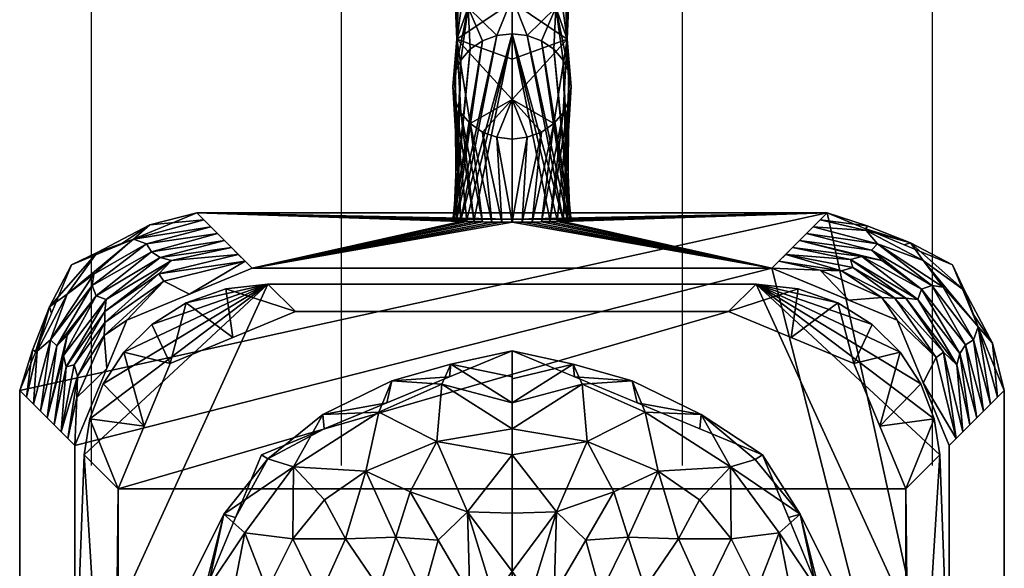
# Model space of a CAD drawing. Header units: millimetres. Extents: x -97 to 34, y -140 to 97.
# Tile 4 of 5: x -25 to 25, y 7 to 35. Entities that reach past the tile are written whole.
import ezdxf

# ---------------------------------------------------------------- set-up
doc = ezdxf.new("R2010")
doc.units = ezdxf.units.MM
doc.layers.add('P-SANR-FIXT', color=6, linetype='Continuous', lineweight=30)

# ---------------------------------------------------------------- blocks, each defined once
blk = doc.blocks.new('FamilyGeomCombination_360695-_3D_')
at = {"layer": 'P-SANR-FIXT'}
mesh = blk.add_polyface(dxfattribs=at)
corners = [(0, 34.094, 46.571), (-0.776, 34.003, 46.617), (-1.5, 33.736, 46.753), (-2.121, 33.312, 46.97), (-2.598, 32.758, 47.252), (-2.898, 32.113, 47.58), (-3, 31.421, 47.933), (-2.898, 30.73, 48.285), (-2.598, 30.085, 48.614), (-2.121, 29.531, 48.896), (-1.5, 29.106, 49.112), (-0.776, 28.839, 49.249), (0, 28.748, 49.295), (0, 32.802, 53.68), (0, 38.549, 55.301), (-0.776, 38.549, 55.199), (-1.5, 38.549, 54.899), (-2.121, 38.549, 54.422), (-2.598, 38.549, 53.801), (-2.898, 38.549, 53.077), (-3, 38.549, 52.301), (-2.898, 38.549, 51.525), (-2.598, 38.549, 50.801), (-2.121, 38.549, 50.18), (-1.5, 38.549, 49.703), (-0.776, 38.549, 49.403), (0, 38.549, 49.301), (0, 35.937, 48.564), (0, 30.759, 51.47), (0, 35.698, 54.497), (-2.801, 33.809, 52.037), (-2.219, 35.424, 49.401)]
mesh.append_faces([[corners[k] for k in face] for face in [(10, 28, 9), (4, 31, 3), (9, 30, 8), (7, 30, 6), (8, 30, 7), (5, 31, 4), (2, 31, 1), (16, 29, 15), (17, 29, 16), (25, 31, 24), (24, 31, 23)]], dxfattribs={"vtx0": -1, "vtx1": -1})
mesh.append_faces([[corners[k] for k in face] for face in [(28, 30, 9), (31, 27, 1), (5, 30, 31), (17, 30, 29), (25, 27, 31), (31, 30, 21)]], dxfattribs={"vtx0": -1, "vtx1": -1, "vtx2": -1})
mesh.append_faces([[corners[k] for k in face] for face in [(28, 10, 11), (30, 20, 21), (30, 13, 29), (31, 22, 23), (30, 19, 20)]], dxfattribs={"vtx0": -1, "vtx2": -1})
mesh.append_faces([[corners[k] for k in face] for face in [(26, 27, 25)]], dxfattribs={"vtx1": -1})
mesh.append_faces([[corners[k] for k in face] for face in [(5, 6, 30), (2, 3, 31), (28, 13, 30), (18, 19, 30), (17, 18, 30), (21, 22, 31)]], dxfattribs={"vtx1": -1, "vtx2": -1})
mesh.append_faces([[corners[k] for k in face] for face in [(11, 12, 28), (27, 0, 1), (29, 14, 15)]], dxfattribs={"vtx2": -1})
mesh = blk.add_polyface(dxfattribs=at)
corners = [(0, 28.748, 49.295), (0.776, 28.839, 49.249), (1.5, 29.106, 49.112), (2.121, 29.531, 48.896), (2.598, 30.085, 48.614), (2.898, 30.73, 48.285), (3, 31.421, 47.933), (2.898, 32.113, 47.58), (2.598, 32.758, 47.252), (2.121, 33.312, 46.97), (1.5, 33.736, 46.753), (0.776, 34.003, 46.617), (0, 34.094, 46.571), (0, 35.937, 48.564), (0, 38.549, 49.301), (0.776, 38.549, 49.403), (1.5, 38.549, 49.703), (2.121, 38.549, 50.18), (2.598, 38.549, 50.801), (2.898, 38.549, 51.525), (3, 38.549, 52.301), (2.898, 38.549, 53.077), (2.598, 38.549, 53.801), (2.121, 38.549, 54.422), (1.5, 38.549, 54.899), (0.776, 38.549, 55.199), (0, 38.549, 55.301), (0, 32.802, 53.68), (0, 35.698, 54.497), (0, 30.759, 51.47), (2.801, 33.809, 52.037), (2.219, 35.424, 49.401)]
mesh.append_faces([[corners[k] for k in face] for face in [(22, 30, 21), (11, 31, 10), (5, 30, 4), (2, 29, 1), (17, 31, 16), (20, 30, 19), (18, 31, 17), (21, 30, 20)]], dxfattribs={"vtx0": -1, "vtx1": -1})
mesh.append_faces([[corners[k] for k in face] for face in [(31, 11, 13), (30, 29, 3), (19, 30, 31), (30, 23, 28), (31, 30, 7), (13, 15, 31)]], dxfattribs={"vtx0": -1, "vtx1": -1, "vtx2": -1})
mesh.append_faces([[corners[k] for k in face] for face in [(30, 6, 7), (31, 9, 10), (28, 23, 24), (30, 27, 29)]], dxfattribs={"vtx0": -1, "vtx2": -1})
mesh.append_faces([[corners[k] for k in face] for face in [(7, 8, 31), (8, 9, 31), (2, 3, 29), (3, 4, 30), (5, 6, 30), (15, 16, 31), (18, 19, 31), (22, 23, 30), (24, 25, 28), (28, 27, 30)]], dxfattribs={"vtx1": -1, "vtx2": -1})
mesh.append_faces([[corners[k] for k in face] for face in [(25, 26, 28), (29, 0, 1), (11, 12, 13), (13, 14, 15)]], dxfattribs={"vtx2": -1})
mesh = blk.add_polyface(dxfattribs=at)
corners = [(0, 28.748, 49.295), (-0.776, 28.839, 49.249), (-1.5, 29.106, 49.112), (-2.121, 29.531, 48.896), (-2.598, 30.085, 48.614), (-2.898, 30.73, 48.285), (-3, 31.421, 47.933), (-2.898, 32.113, 47.58), (-2.598, 32.758, 47.252), (-2.121, 33.312, 46.97), (-1.5, 33.736, 46.753), (-0.776, 34.003, 46.617), (0, 34.094, 46.571), (0, 24.681, 28.097), (-0.521, 24.68, 28.195), (-1.026, 24.677, 28.487), (-1.5, 24.672, 28.963), (-1.928, 24.664, 29.609), (-2.298, 24.655, 30.406), (-2.598, 24.645, 31.329), (-2.819, 24.633, 32.35), (-2.954, 24.621, 33.439), (-3, 24.608, 34.561), (-2.954, 24.595, 35.684), (-2.819, 24.583, 36.772), (-2.598, 24.572, 37.793), (-2.298, 24.561, 38.716), (-1.928, 24.552, 39.513), (-1.5, 24.545, 40.16), (-1.026, 24.539, 40.636), (-0.521, 24.536, 40.927), (0, 24.535, 41.026)]
mesh.append_faces([[corners[k] for k in face] for face in [(2, 30, 1), (3, 29, 2), (29, 3, 28), (27, 5, 26), (7, 25, 6), (9, 23, 8), (23, 9, 22), (8, 24, 7), (21, 10, 20), (20, 11, 19)]], dxfattribs={"vtx0": -1, "vtx1": -1})
mesh.append_faces([[corners[k] for k in face] for face in [(1, 30, 31), (28, 3, 4), (26, 5, 6), (8, 23, 24), (10, 21, 22), (20, 10, 11), (19, 11, 12), (17, 12, 13)]], dxfattribs={"vtx0": -1, "vtx2": -1})
mesh.append_faces([[corners[k] for k in face] for face in [(0, 1, 31)]], dxfattribs={"vtx1": -1})
mesh.append_faces([[corners[k] for k in face] for face in [(4, 5, 27), (29, 30, 2), (27, 28, 4), (25, 26, 6), (24, 25, 7), (9, 10, 22), (18, 19, 12), (17, 18, 12), (15, 16, 13), (16, 17, 13)]], dxfattribs={"vtx1": -1, "vtx2": -1})
mesh.append_faces([[corners[k] for k in face] for face in [(13, 14, 15)]], dxfattribs={"vtx2": -1})
mesh = blk.add_polyface(dxfattribs=at)
corners = [(0, 34.094, 46.571), (0.776, 34.003, 46.617), (1.5, 33.736, 46.753), (2.121, 33.312, 46.97), (2.598, 32.758, 47.252), (2.898, 32.113, 47.58), (3, 31.421, 47.933), (2.898, 30.73, 48.285), (2.598, 30.085, 48.614), (2.121, 29.531, 48.896), (1.5, 29.106, 49.112), (0.776, 28.839, 49.249), (0, 28.748, 49.295), (0, 24.535, 41.026), (0.521, 24.536, 40.927), (1.026, 24.539, 40.636), (1.5, 24.545, 40.16), (1.928, 24.552, 39.513), (2.298, 24.561, 38.716), (2.598, 24.572, 37.793), (2.819, 24.583, 36.772), (2.954, 24.595, 35.684), (3, 24.608, 34.561), (2.954, 24.621, 33.439), (2.819, 24.633, 32.35), (2.598, 24.645, 31.329), (2.298, 24.655, 30.406), (1.928, 24.664, 29.609), (1.5, 24.672, 28.963), (1.026, 24.677, 28.487), (0.521, 24.68, 28.195), (0, 24.681, 28.097)]
mesh.append_faces([[corners[k] for k in face] for face in [(1, 25, 0), (28, 31, 27), (8, 17, 7), (11, 14, 10), (20, 5, 19), (22, 3, 21), (21, 4, 20)]], dxfattribs={"vtx0": -1, "vtx1": -1})
mesh.append_faces([[corners[k] for k in face] for face in [(24, 1, 2), (2, 22, 23), (21, 3, 4), (19, 5, 6), (0, 26, 27), (0, 25, 26), (1, 24, 25), (16, 8, 9), (10, 14, 15), (6, 18, 19), (18, 6, 7)]], dxfattribs={"vtx0": -1, "vtx2": -1})
mesh.append_faces([[corners[k] for k in face] for face in [(30, 31, 29)]], dxfattribs={"vtx1": -1})
mesh.append_faces([[corners[k] for k in face] for face in [(4, 5, 20), (2, 3, 22), (23, 24, 2), (28, 29, 31), (31, 0, 27), (9, 10, 15), (13, 14, 11), (15, 16, 9), (17, 18, 7), (16, 17, 8)]], dxfattribs={"vtx1": -1, "vtx2": -1})
mesh.append_faces([[corners[k] for k in face] for face in [(11, 12, 13)]], dxfattribs={"vtx2": -1})
mesh = blk.add_polyface(dxfattribs=at)
corners = [(16, 25), (22.364, 22.364), (25, 16), (25, -16), (22.364, -22.364), (16, -25), (-16, -25), (-22.364, -22.364), (-25, -16), (-25, 16), (-22.364, 22.364), (-16, 25)]
mesh.append_faces([[corners[k] for k in face] for face in [(8, 9, 0, 3)]], dxfattribs={"vtx1": -1, "vtx2": -1, "vtx3": -1})
mesh.append_faces([[corners[k] for k in face] for face in [(6, 7, 8, 3)]], dxfattribs={"vtx2": -1, "vtx3": -1})
mesh.append_faces([[corners[k] for k in face] for face in [(0, 1, 2, 3), (9, 10, 11, 0), (3, 4, 5, 6)]], dxfattribs={"vtx3": -1})
mesh = blk.add_polyface(dxfattribs=at)
corners = [(-22.2, 13.2, 247), (-19.564, 19.564, 247), (-13.2, 22.2, 247), (-16, 25), (-22.364, 22.364), (-25, 16), (-14.6, 23.6, 123.5), (-23.6, 14.6, 123.5), (-22.9, 13.9, 185.25), (-15.3, 24.3, 61.75), (-13.9, 22.9, 185.25), (-24.3, 15.3, 61.75), (-20.614, 20.614, 154.375), (-21.314, 21.314, 92.625), (-22.55, 13.55, 216.125), (-20.673, 19.445, 200.687), (-20.582, 17.107, 247), (-20.705, 18.782, 224.727), (-13.55, 22.55, 216.125), (-17.672, 21.539, 216.763), (-17.937, 21.917, 186.805), (-14.25, 23.25, 154.375), (-22.07, 16.725, 209.81), (-22.235, 17.301, 185.112), (-23.25, 14.25, 154.375), (-17.869, 22.74, 138.937), (-21.125, 20.798, 123.5), (-18.31, 23.03, 109.402), (-14.95, 23.95, 92.625), (-23.95, 14.95, 92.625), (-18.569, 23.44, 77.188), (-22.593, 20.878, 50.33), (-19.221, 23.675, 45.324), (-15.65, 24.65, 30.875), (-23.44, 18.569, 77.188), (-19.907, 23.382), (-21.063, 22.985, 23.54), (-24.65, 15.65, 30.875), (-23.382, 19.907), (-23.12, 18.25, 105.384), (-22.096, 15.644, 230.748), (-20.681, 20.005, 177.49), (-22.783, 17.762, 138.937), (-18.387, 24.404, 18.765), (-17.288, 22.583, 163.342), (-24.116, 17.992, 46.313), (-23.486, 20.237, 25.698), (-24.191, 17.954), (-22.64, 17.186, 162.052), (-16.382, 20.882, 247), (-21.229, 21.897, 69.904), (-22.59, 18.781, 122.31), (-24.352, 18.034, 29.244)]
mesh.append_faces([[corners[k] for k in face] for face in [(11, 45, 37), (37, 52, 5), (6, 25, 21), (9, 30, 28), (38, 46, 4), (4, 36, 35), (7, 39, 29), (0, 40, 14), (3, 43, 33), (5, 52, 47), (8, 48, 24)]], dxfattribs={"vtx0": -1, "vtx1": -1})
mesh.append_faces([[corners[k] for k in face] for face in [(39, 13, 34), (22, 23, 8), (27, 26, 25), (13, 27, 30), (30, 50, 13), (48, 12, 42), (25, 26, 12), (30, 27, 28), (19, 20, 15), (19, 49, 18), (17, 19, 15), (22, 40, 17), (22, 17, 15), (1, 19, 17), (18, 20, 19), (21, 25, 44), (20, 44, 41), (22, 15, 23), (40, 22, 14), (15, 41, 23), (27, 25, 6), (51, 42, 26), (8, 23, 48), (12, 41, 44), (29, 39, 34), (26, 27, 13), (32, 31, 50), (7, 42, 51), (32, 30, 9), (43, 35, 36), (50, 34, 13), (45, 34, 31), (33, 43, 32), (31, 32, 36), (4, 46, 36), (45, 52, 37), (26, 13, 39), (17, 40, 16), (20, 41, 15), (48, 41, 12), (48, 42, 24), (12, 26, 42), (32, 43, 36), (12, 44, 25), (10, 44, 20), (34, 45, 11), (46, 45, 31), (36, 46, 31), (48, 23, 41), (32, 50, 30), (34, 50, 31), (26, 39, 51), (7, 51, 39), (45, 46, 52), (47, 52, 46)]], dxfattribs={"vtx0": -1, "vtx1": -1, "vtx2": -1})
mesh.append_faces([[corners[k] for k in face] for face in [(17, 16, 1), (44, 10, 21), (22, 8, 14), (20, 18, 10), (42, 7, 24), (27, 6, 28), (34, 11, 29), (32, 9, 33), (46, 38, 47), (19, 1, 49)]], dxfattribs={"vtx0": -1, "vtx2": -1})
mesh.append_faces([[corners[k] for k in face] for face in [(2, 18, 49)]], dxfattribs={"vtx1": -1})
mesh.append_faces([[corners[k] for k in face] for face in [(0, 16, 40), (3, 35, 43)]], dxfattribs={"vtx1": -1, "vtx2": -1})
mesh = blk.add_polyface(dxfattribs=at)
corners = [(-13.2, 22.2, 247), (13.2, 22.2, 247), (16, 25), (-16, 25), (0, 24.681, 28.097), (0.521, 24.68, 28.195), (1.026, 24.677, 28.487), (1.5, 24.672, 28.963), (1.928, 24.664, 29.609), (2.298, 24.655, 30.406), (2.598, 24.645, 31.329), (2.819, 24.633, 32.35), (2.954, 24.621, 33.439), (3, 24.608, 34.561), (2.954, 24.595, 35.684), (2.819, 24.583, 36.772), (2.598, 24.572, 37.793), (2.298, 24.561, 38.716), (1.928, 24.552, 39.513), (1.5, 24.545, 40.16), (1.026, 24.539, 40.636), (0.521, 24.536, 40.927), (0, 24.535, 41.026), (-0.521, 24.536, 40.927), (-1.026, 24.539, 40.636), (-1.5, 24.545, 40.16), (-1.928, 24.552, 39.513), (-2.298, 24.561, 38.716), (-2.598, 24.572, 37.793), (-2.819, 24.583, 36.772), (-2.954, 24.595, 35.684), (-3, 24.608, 34.561), (-2.954, 24.621, 33.439), (-2.819, 24.633, 32.35), (-2.598, 24.645, 31.329), (-2.298, 24.655, 30.406), (-1.928, 24.664, 29.609), (-1.5, 24.672, 28.963), (-1.026, 24.677, 28.487), (-0.521, 24.68, 28.195)]
mesh.append_faces([[corners[k] for k in face] for face in [(10, 2, 9), (16, 2, 15), (15, 2, 14), (1, 22, 0), (39, 3, 38), (35, 3, 34), (26, 0, 25), (31, 3, 30), (29, 3, 28), (28, 0, 27), (23, 0, 22)]], dxfattribs={"vtx0": -1, "vtx1": -1})
mesh.append_faces([[corners[k] for k in face] for face in [(2, 10, 11), (2, 13, 14), (2, 4, 5), (1, 16, 17), (1, 17, 18), (3, 35, 36), (3, 31, 32), (4, 2, 3), (28, 3, 0)]], dxfattribs={"vtx0": -1, "vtx2": -1})
mesh.append_faces([[corners[k] for k in face] for face in [(12, 13, 2), (11, 12, 2), (5, 6, 2), (8, 9, 2), (7, 8, 2), (6, 7, 2), (1, 2, 16), (18, 19, 1), (21, 22, 1), (20, 21, 1), (19, 20, 1), (39, 4, 3), (37, 38, 3), (36, 37, 3), (33, 34, 3), (32, 33, 3), (26, 27, 0), (24, 25, 0), (23, 24, 0), (29, 30, 3)]], dxfattribs={"vtx1": -1, "vtx2": -1})
mesh = blk.add_polyface(dxfattribs=at)
corners = [(13.2, 22.2, 247), (19.564, 19.564, 247), (22.2, 13.2, 247), (25, 16), (22.364, 22.364), (16, 25), (23.6, 14.6, 123.5), (14.6, 23.6, 123.5), (13.9, 22.9, 185.25), (24.3, 15.3, 61.75), (22.9, 13.9, 185.25), (15.3, 24.3, 61.75), (20.614, 20.614, 154.375), (21.314, 21.314, 92.625), (13.55, 22.55, 216.125), (19.445, 20.673, 200.687), (17.107, 20.582, 247), (18.782, 20.705, 224.727), (22.55, 13.55, 216.125), (21.539, 17.672, 216.763), (21.917, 17.937, 186.805), (23.25, 14.25, 154.375), (16.725, 22.07, 209.81), (17.301, 22.235, 185.112), (14.25, 23.25, 154.375), (22.74, 17.869, 138.937), (20.798, 21.125, 123.5), (23.03, 18.31, 109.402), (23.95, 14.95, 92.625), (14.95, 23.95, 92.625), (23.44, 18.569, 77.188), (20.878, 22.593, 50.33), (23.675, 19.221, 45.324), (24.65, 15.65, 30.875), (18.569, 23.44, 77.188), (23.382, 19.907), (22.985, 21.063, 23.54), (15.65, 24.65, 30.875), (19.907, 23.382), (18.25, 23.12, 105.384), (15.644, 22.096, 230.748), (20.005, 20.681, 177.49), (17.762, 22.783, 138.937), (24.404, 18.387, 18.765), (22.583, 17.288, 163.342), (17.992, 24.116, 46.313), (20.237, 23.486, 25.698), (17.954, 24.191), (17.186, 22.64, 162.052), (20.882, 16.382, 247), (21.897, 21.229, 69.904), (18.781, 22.59, 122.31), (18.034, 24.352, 29.244)]
mesh.append_faces([[corners[k] for k in face] for face in [(11, 45, 37), (37, 52, 5), (9, 30, 28), (38, 46, 4), (4, 36, 35), (7, 39, 29), (0, 40, 14), (3, 43, 33), (5, 52, 47), (8, 48, 24)]], dxfattribs={"vtx0": -1, "vtx1": -1})
mesh.append_faces([[corners[k] for k in face] for face in [(39, 13, 34), (22, 23, 8), (12, 41, 44), (13, 27, 30), (30, 50, 13), (48, 12, 42), (25, 26, 12), (30, 27, 28), (19, 20, 15), (19, 49, 18), (17, 19, 15), (22, 40, 17), (22, 17, 15), (1, 19, 17), (18, 20, 19), (21, 25, 44), (20, 44, 41), (22, 15, 23), (40, 22, 14), (15, 41, 23), (6, 27, 25), (51, 42, 26), (8, 23, 48), (25, 27, 26), (29, 39, 34), (26, 27, 13), (32, 31, 50), (7, 42, 51), (32, 30, 9), (43, 35, 36), (50, 34, 13), (45, 34, 31), (33, 43, 32), (31, 32, 36), (4, 46, 36), (45, 52, 37), (26, 13, 39), (17, 40, 16), (20, 41, 15), (48, 41, 12), (48, 42, 24), (12, 26, 42), (32, 43, 36), (12, 44, 25), (10, 44, 20), (34, 45, 11), (46, 45, 31), (36, 46, 31), (48, 23, 41), (32, 50, 30), (34, 50, 31), (26, 39, 51), (7, 51, 39), (45, 46, 52), (47, 52, 46)]], dxfattribs={"vtx0": -1, "vtx1": -1, "vtx2": -1})
mesh.append_faces([[corners[k] for k in face] for face in [(17, 16, 1), (44, 10, 21), (22, 8, 14), (20, 18, 10), (25, 21, 6), (42, 7, 24), (27, 6, 28), (34, 11, 29), (32, 9, 33), (46, 38, 47), (19, 1, 49)]], dxfattribs={"vtx0": -1, "vtx2": -1})
mesh.append_faces([[corners[k] for k in face] for face in [(2, 18, 49)]], dxfattribs={"vtx1": -1})
mesh.append_faces([[corners[k] for k in face] for face in [(0, 16, 40), (3, 35, 43)]], dxfattribs={"vtx1": -1, "vtx2": -1})
mesh = blk.add_polyface(dxfattribs=at)
corners = [(13.2, 22.2, 247), (-13.2, 22.2, 247), (-19.564, 19.564, 247), (-22.2, 13.2, 247), (-22.2, -13.2, 247), (-19.564, -19.564, 247), (-13.2, -22.2, 247), (13.2, -22.2, 247), (19.564, -19.564, 247), (22.2, -13.2, 247), (22.2, 13.2, 247), (19.564, 19.564, 247)]
mesh.append_faces([[corners[k] for k in face] for face in [(0, 3, 4, 9)]], dxfattribs={"vtx0": -1, "vtx2": -1, "vtx3": -1})
mesh.append_faces([[corners[k] for k in face] for face in [(1, 2, 3, 0), (10, 11, 0, 9), (7, 8, 9, 6)]], dxfattribs={"vtx2": -1})
mesh.append_faces([[corners[k] for k in face] for face in [(4, 5, 6, 9)]], dxfattribs={"vtx2": -1, "vtx3": -1})
mesh = blk.add_polyface(dxfattribs=at)
corners = [(-22.2, 13.2, 247), (-25, 16), (-25, -16), (-22.2, -13.2, 247)]
mesh.append_faces([[corners[k] for k in face] for face in [(0, 1, 2, 3)]])
mesh = blk.add_polyface(dxfattribs=at)
corners = [(22.2, -13.2, 247), (25, -16), (25, 16), (22.2, 13.2, 247)]
mesh.append_faces([[corners[k] for k in face] for face in [(0, 1, 2, 3)]])
blk = doc.blocks.new('FamilyGeomCombination_363915-_3D_')
at = {"layer": 'P-SANR-FIXT'}
mesh = blk.add_polyface(dxfattribs=at)
corners = [(22.2, 0, 249), (-22.2, 0, 249), (-21.72, 12.72, 256.643), (-21.445, 14.561, 257.749), (-20.769, 16.324, 258.808), (-19.708, 17.941, 259.78), (-18.284, 19.339, 260.62), (-16.538, 20.435, 261.279), (-14.537, 21.144, 261.705), (-12.392, 21.392, 261.854), (12.392, 21.392, 261.854), (14.537, 21.144, 261.705), (16.538, 20.435, 261.279), (18.284, 19.339, 260.62), (19.708, 17.941, 259.78), (20.769, 16.324, 258.808), (21.445, 14.561, 257.749), (21.72, 12.72, 256.643)]
mesh.append_faces([[corners[k] for k in face] for face in [(12, 10, 11)]], dxfattribs={"vtx0": -1})
mesh.append_faces([[corners[k] for k in face] for face in [(14, 10, 13), (17, 10, 16), (0, 10, 17), (2, 9, 1)]], dxfattribs={"vtx0": -1, "vtx1": -1})
mesh.append_faces([[corners[k] for k in face] for face in [(10, 12, 13), (10, 14, 15), (10, 0, 1, 9), (9, 6, 7), (9, 3, 4), (9, 4, 5)]], dxfattribs={"vtx0": -1, "vtx2": -1})
mesh.append_faces([[corners[k] for k in face] for face in [(15, 16, 10), (5, 6, 9), (2, 3, 9)]], dxfattribs={"vtx1": -1, "vtx2": -1})
mesh.append_faces([[corners[k] for k in face] for face in [(7, 8, 9)]], dxfattribs={"vtx2": -1})
mesh = blk.add_polyface(dxfattribs=at)
corners = [(-20, 11, 284), (-17.364, 17.364, 284), (-11, 20, 284), (-12.392, 21.392, 261.854), (-14.537, 21.144, 261.705), (-16.538, 20.435, 261.279), (-18.284, 19.339, 260.62), (-19.708, 17.941, 259.78), (-20.769, 16.324, 258.808), (-21.445, 14.561, 257.749), (-21.72, 12.72, 256.643), (-14.182, 18.682, 284), (-18.682, 14.182, 284)]
mesh.append_faces([[corners[k] for k in face] for face in [(6, 1, 5), (12, 9, 0), (5, 11, 4), (1, 7, 12), (9, 12, 8), (7, 1, 6)]], dxfattribs={"vtx0": -1, "vtx1": -1})
mesh.append_faces([[corners[k] for k in face] for face in [(5, 1, 11), (4, 11, 2), (12, 7, 8)]], dxfattribs={"vtx0": -1, "vtx2": -1})
mesh.append_faces([[corners[k] for k in face] for face in [(2, 3, 4), (9, 10, 0)]], dxfattribs={"vtx2": -1})
mesh = blk.add_polyface(dxfattribs=at)
corners = [(11, 20, 284), (12.392, 21.392, 261.854), (-12.392, 21.392, 261.854), (-11, 20, 284)]
mesh.append_faces([[corners[k] for k in face] for face in [(0, 1, 2, 3)]])
mesh = blk.add_polyface(dxfattribs=at)
corners = [(11, 20, 284), (17.364, 17.364, 284), (20, 11, 284), (21.72, 12.72, 256.643), (21.445, 14.561, 257.749), (20.769, 16.324, 258.808), (19.708, 17.941, 259.78), (18.284, 19.339, 260.62), (16.538, 20.435, 261.279), (14.537, 21.144, 261.705), (12.392, 21.392, 261.854), (18.682, 14.182, 284), (14.182, 18.682, 284)]
mesh.append_faces([[corners[k] for k in face] for face in [(0, 9, 10)]], dxfattribs={"vtx0": -1})
mesh.append_faces([[corners[k] for k in face] for face in [(2, 4, 11), (6, 11, 5), (12, 9, 0), (9, 12, 8), (7, 1, 6)]], dxfattribs={"vtx0": -1, "vtx1": -1})
mesh.append_faces([[corners[k] for k in face] for face in [(6, 1, 11), (1, 7, 8)]], dxfattribs={"vtx0": -1, "vtx2": -1})
mesh.append_faces([[corners[k] for k in face] for face in [(3, 4, 2)]], dxfattribs={"vtx1": -1})
mesh.append_faces([[corners[k] for k in face] for face in [(4, 5, 11), (12, 1, 8)]], dxfattribs={"vtx1": -1, "vtx2": -1})
mesh = blk.add_polyface(dxfattribs=at)
corners = [(-11, 20, 284), (-17.364, 17.364, 284), (-20, 11, 284), (-20, -88.2, 284), (20, -88.2, 284), (20, 11, 284), (17.364, 17.364, 284), (11, 20, 284)]
mesh.append_faces([[corners[k] for k in face] for face in [(2, 7, 0, 1)]], dxfattribs={"vtx0": -1})
mesh.append_faces([[corners[k] for k in face] for face in [(5, 6, 7, 2)]], dxfattribs={"vtx2": -1, "vtx3": -1})
mesh.append_faces([[corners[k] for k in face] for face in [(2, 3, 4, 5)]], dxfattribs={"vtx3": -1})
mesh = blk.add_polyface(dxfattribs=at)
corners = [(-20, -88.2, 284), (-20, 11, 284), (-21.72, 12.72, 256.643), (-22.2, 0, 249), (-22.2, -13.2, 249), (-20.236, -11.236, 280.251), (-20.236, -88.2, 280.251)]
mesh.append_faces([[corners[k] for k in face] for face in [(5, 2, 3, 4)]], dxfattribs={"vtx0": -1})
mesh.append_faces([[corners[k] for k in face] for face in [(1, 2, 5)]], dxfattribs={"vtx1": -1, "vtx2": -1})
mesh.append_faces([[corners[k] for k in face] for face in [(5, 6, 0, 1)]], dxfattribs={"vtx3": -1})
mesh = blk.add_polyface(dxfattribs=at)
corners = [(22.2, -13.2, 249), (22.2, 0, 249), (21.72, 12.72, 256.643), (20, 11, 284), (20, -88.2, 284), (20.236, -88.2, 280.251), (20.236, -11.236, 280.251)]
mesh.append_faces([[corners[k] for k in face] for face in [(3, 6, 2)]], dxfattribs={"vtx0": -1, "vtx1": -1})
mesh.append_faces([[corners[k] for k in face] for face in [(1, 2, 6, 0)]], dxfattribs={"vtx1": -1})
mesh.append_faces([[corners[k] for k in face] for face in [(4, 5, 6, 3)]], dxfattribs={"vtx2": -1})

msp = doc.modelspace()

# ---------------------------------------------------------------- linework, layer by layer
at = {"color": 1, "lineweight": 30}
for p, q in [((-21.35, 12.192, -25), (-21.35, 73.152, -25)), ((-8.65, 12.192, -25), (-8.65, 73.152, -25)), ((8.65, 12.192, -25), (8.65, 73.152, -25)), ((21.35, 12.192, -25), (21.35, 73.152, -25))]:
    msp.add_line(p, q, dxfattribs=at)

# ---------------------------------------------------------------- block references
at = {"color": 9, "lineweight": 30}
msp.add_blockref('FamilyGeomCombination_360695-_3D_', (0, 0), dxfattribs=at)
at = {"layer": 'P-SANR-FIXT'}
msp.add_blockref('FamilyGeomCombination_363915-_3D_', (0, 0), dxfattribs=at)

# ---------------------------------------------------------------- meshes
mesh = msp.add_polyface(dxfattribs=at)
corners = [(0, -18, 247), (-12.728, -12.728, 247), (-18, 0, 247), (-12.728, 12.728, 247), (0, 18, 247), (0, 0, 247)]
mesh.append_faces([[corners[k] for k in face] for face in [(5, 2, 3, 4)]], dxfattribs={"vtx0": -1})
mesh.append_faces([[corners[k] for k in face] for face in [(5, 0, 1, 2)]], dxfattribs={"vtx3": -1})
mesh = msp.add_polyface(dxfattribs=at)
corners = [(0, 0, 265), (0, 12.728, 259.728), (0, 18, 247), (-12.728, 12.728, 247), (-18, 0, 247), (-12.728, -12.728, 247), (0, -18, 247), (0, -12.728, 259.728), (0, 0, 265), (0, 0, 265), (0, 0, 265), (0, 0, 265), (0, 0, 265), (0, 0, 265), (0, 0, 265), (0, 0, 265), (0, 0, 265), (0, 0, 265), (0, 0, 265), (0, 0, 265), (0, 0, 265), (-12.529, 3.088, 259.549), (-9.494, -8.411, 259.772), (-5.906, 8.556, 261.694), (-8.85, -2.181, 262.521), (0, -6.814, 262.178), (-6.602, 3.465, 263.383), (-4.16, -6.026, 263.443), (0, 6.814, 262.178), (-2.149, 5.667, 263.949), (-4.813, -2.526, 264.16), (-5.435, 0, 264.16), (-3.526, 3.124, 264.373), (-1.652, -4.355, 264.387), (-3.123, -9.841, 261.745), (-6.63, -15.086, 254.242), (-3.003, -2.66, 264.547), (-6.725, -5.491, 262.768), (-3.895, -0.96, 264.547), (-3.895, 0.96, 264.547), (-8.636, 1.79, 262.691), (-15.365, -4.113, 255.427), (-2.183, 3.162, 264.585), (0, -3.407, 263.589), (0, 3.407, 263.589), (-10.026, -5.132, 261.04), (-12.674, -2.956, 259.436), (-14.906, 0.141, 257.089), (-15.364, 6.364, 247), (-15.645, 5.661, 253.87), (-11.134, 8.472, 258.325), (-6.756, 14.901, 254.505), (-17.199, -0.506, 252.285), (-15.364, -6.364, 247), (-12.825, -7.099, 257.447), (-11.161, -11.738, 254.853), (-14.918, -8.593, 252.254), (-3.111, 1.633, 264.654), (-0.944, -5.502, 264.112), (-11.028, -0.141, 261.225), (-1.952, -2.828, 264.669), (-0.928, 5.505, 264.112), (-2.267, 9.834, 261.904), (-3.817, 13.406, 258.389), (0, 15.364, 253.364), (-7.427, 11.892, 258.288), (-11.094, 12.121, 254.349), (-2.27, -7.182, 263.348), (-6.364, 15.364, 247), (-6.751, 5.967, 262.583), (-9.736, 5.617, 261.059), (-7.428, -11.84, 258.343), (0, -15.364, 253.364), (-3.742, -13.631, 258.145), (-16.682, 3.182, 247), (-16.924, 5.134, 250.347), (-14.629, 9.718, 250.945), (-16.804, 2.756, 252.834), (-9.614, 14.782, 250.615), (-16.853, -4.769, 251.151), (-12.426, 5.862, 258.629), (-14.448, 4.258, 256.855), (-8.455, 8.466, 260.447), (-9.522, 10.441, 258.15), (-6.105, 16.474, 250.914), (-3.566, 16.308, 253.733), (0, 16.682, 250.182), (-3.182, 16.682, 247), (-3.106, 17.33, 250.746), (-4.496, 5.706, 263.469), (-13.563, 8.775, 254.94), (-6.364, -15.364, 247), (-10.077, -14.404, 250.869), (-13.034, -11.778, 250.925), (-14.046, -9.546, 247), (0, -9.771, 260.953), (-6.707, -7.994, 261.667), (-4.817, -8.751, 261.974), (-7.466, -4.07, 262.865), (-8.313, -0.525, 262.957), (0, 9.771, 260.953), (-3.745, 8.406, 262.47), (-5.178, 10.856, 260.391), (0, 14.046, 256.546), (-3.265, -15.779, 255.022), (0, -16.682, 250.182), (-4.49, -17.004, 250.832), (0, -14.046, 256.546), (-14.046, 9.546, 247), (-9.546, 14.046, 247), (-12.407, 12.52, 250.65), (-16.682, -3.182, 247), (-9.546, -14.046, 247), (-7.359, -15.871, 251.238), (-3.182, -16.682, 247)]
mesh.append_faces([[corners[k] for k in face] for face in [(39, 31, 15), (42, 32, 18), (30, 36, 12), (57, 39, 16), (32, 57, 17), (36, 60, 11)]], dxfattribs={"vtx0": -1})
mesh.append_faces([[corners[k] for k in face] for face in [(28, 61, 44), (43, 58, 25), (9, 58, 43), (20, 61, 29), (64, 85, 103), (94, 56, 53), (1, 62, 100), (72, 106, 105), (108, 110, 3), (111, 52, 4)]], dxfattribs={"vtx0": -1, "vtx1": -1})
mesh.append_faces([[corners[k] for k in face] for face in [(78, 51, 84), (45, 37, 98), (22, 45, 54), (81, 21, 80), (26, 57, 32), (62, 29, 61), (23, 101, 102), (4, 52, 77), (38, 24, 30), (36, 37, 27), (72, 104, 106), (22, 37, 45), (26, 32, 69), (46, 47, 41), (22, 71, 96), (23, 69, 89), (7, 34, 73), (99, 40, 59), (34, 71, 73), (31, 39, 40), (42, 89, 32), (97, 67, 27), (96, 27, 37), (54, 55, 22), (55, 71, 22), (106, 104, 35), (37, 36, 30), (60, 36, 27), (98, 24, 45), (37, 22, 96), (38, 31, 99), (26, 70, 40), (26, 40, 39), (47, 59, 21), (54, 46, 41), (52, 111, 79), (29, 101, 89), (46, 45, 24), (45, 46, 54), (59, 46, 24), (46, 59, 47), (75, 77, 49), (52, 41, 47), (90, 66, 76), (80, 21, 70), (75, 76, 48), (69, 70, 26), (102, 65, 23), (103, 85, 63), (82, 83, 50), (47, 81, 77), (106, 113, 91), (56, 41, 79), (52, 79, 41), (55, 35, 71), (56, 54, 41), (35, 55, 92), (56, 94, 93), (55, 54, 56), (39, 57, 26), (67, 58, 33), (99, 59, 24), (21, 59, 40), (33, 60, 27), (62, 61, 28), (63, 62, 1), (101, 29, 62), (63, 51, 65), (66, 65, 51), (65, 83, 82), (68, 78, 84), (110, 108, 76), (27, 67, 33), (34, 95, 67), (23, 82, 69), (66, 51, 78), (69, 82, 70), (80, 70, 50), (40, 70, 21), (71, 35, 73), (96, 97, 27), (73, 104, 107), (104, 73, 35), (76, 75, 49), (90, 76, 49), (110, 66, 78), (74, 77, 75), (47, 77, 52), (78, 109, 110), (35, 92, 113), (53, 56, 79), (90, 80, 50), (80, 90, 81), (77, 81, 49), (47, 21, 81), (65, 82, 23), (70, 82, 50), (65, 66, 83), (66, 50, 83), (51, 85, 84), (88, 84, 85), (63, 85, 51), (87, 84, 88), (64, 88, 85), (32, 89, 69), (29, 89, 42), (90, 49, 81), (66, 90, 50), (92, 93, 5), (93, 55, 56), (55, 93, 92), (25, 58, 67), (97, 71, 34), (71, 97, 96), (67, 97, 34), (37, 30, 98), (24, 98, 30), (38, 99, 24), (40, 99, 31), (102, 62, 63), (89, 101, 23), (62, 102, 101), (63, 65, 102), (35, 113, 106), (114, 105, 106), (66, 110, 76), (113, 92, 112)]], dxfattribs={"vtx0": -1, "vtx1": -1, "vtx2": -1})
mesh.append_faces([[corners[k] for k in face] for face in [(62, 28, 100), (58, 9, 33), (84, 87, 68), (67, 95, 25), (78, 68, 109), (88, 86, 2), (92, 5, 112), (34, 7, 95), (63, 1, 103), (104, 72, 107), (110, 109, 3), (113, 112, 91), (106, 91, 114)]], dxfattribs={"vtx0": -1, "vtx2": -1})
mesh.append_faces([[corners[k] for k in face] for face in [(10, 60, 33), (19, 29, 42)]], dxfattribs={"vtx1": -1})
mesh.append_faces([[corners[k] for k in face] for face in [(20, 44, 61), (74, 4, 77), (48, 74, 75), (64, 86, 88), (2, 87, 88), (94, 5, 93), (107, 7, 73), (108, 48, 76), (111, 53, 79)]], dxfattribs={"vtx1": -1, "vtx2": -1})
mesh.append_faces([[corners[k] for k in face] for face in [(38, 14, 31), (30, 13, 38), (114, 6, 105)]], dxfattribs={"vtx2": -1})
mesh = msp.add_polyface(dxfattribs=at)
corners = [(0, 18, 247), (12.728, 12.728, 247), (18, 0, 247), (12.728, -12.728, 247), (0, -18, 247), (0, 0, 247)]
mesh.append_faces([[corners[k] for k in face] for face in [(3, 4, 5, 2)]], dxfattribs={"vtx2": -1})
mesh.append_faces([[corners[k] for k in face] for face in [(5, 0, 1, 2)]], dxfattribs={"vtx3": -1})
mesh = msp.add_polyface(dxfattribs=at)
corners = [(0, 0, 265), (0, -12.728, 259.728), (0, -18, 247), (12.728, -12.728, 247), (18, 0, 247), (12.728, 12.728, 247), (0, 18, 247), (0, 12.728, 259.728), (0, 0, 265), (0, 0, 265), (0, 0, 265), (0, 0, 265), (0, 0, 265), (0, 0, 265), (0, 0, 265), (0, 0, 265), (0, 0, 265), (0, 0, 265), (0, 0, 265), (0, 0, 265), (0, 0, 265), (9.494, -8.411, 259.772), (12.529, 3.088, 259.549), (5.906, 8.556, 261.694), (8.85, -2.181, 262.521), (0, -6.814, 262.178), (6.602, 3.465, 263.383), (4.16, -6.026, 263.443), (0, 6.814, 262.178), (2.149, 5.667, 263.949), (4.813, -2.526, 264.16), (5.435, 0, 264.16), (3.526, 3.124, 264.373), (1.652, -4.355, 264.387), (3.123, -9.841, 261.745), (6.63, -15.086, 254.242), (3.895, -0.96, 264.547), (3.003, -2.66, 264.547), (6.725, -5.491, 262.768), (3.895, 0.96, 264.547), (8.636, 1.79, 262.691), (15.365, -4.113, 255.427), (2.183, 3.162, 264.585), (0, -3.407, 263.589), (0, 3.407, 263.589), (10.026, -5.132, 261.04), (12.825, -7.099, 257.447), (15.364, -6.364, 247), (11.161, -11.738, 254.853), (14.918, -8.593, 252.254), (12.674, -2.956, 259.436), (14.906, 0.141, 257.089), (15.364, 6.364, 247), (15.645, 5.661, 253.87), (11.134, 8.472, 258.325), (6.756, 14.901, 254.505), (17.199, -0.506, 252.285), (3.111, 1.633, 264.654), (0.944, -5.502, 264.112), (11.028, -0.141, 261.225), (1.952, -2.828, 264.669), (0.928, 5.505, 264.112), (2.267, 9.834, 261.904), (3.817, 13.406, 258.389), (0, 15.364, 253.364), (7.427, 11.892, 258.288), (11.094, 12.121, 254.349), (2.27, -7.182, 263.348), (6.364, 15.364, 247), (6.751, 5.967, 262.583), (9.736, 5.617, 261.059), (7.428, -11.84, 258.343), (0, -15.364, 253.364), (6.364, -15.364, 247), (9.806, -14.676, 250.531), (3.742, -13.631, 258.145), (16.682, 3.182, 247), (16.925, 5.134, 250.347), (14.629, 9.718, 250.945), (16.804, 2.756, 252.834), (9.614, 14.782, 250.615), (16.853, -4.769, 251.151), (12.426, 5.862, 258.629), (14.448, 4.258, 256.855), (12.789, -11.994, 251.072), (14.046, -9.546, 247), (8.455, 8.466, 260.447), (9.522, 10.441, 258.15), (6.105, 16.474, 250.914), (3.566, 16.308, 253.733), (3.182, 16.682, 247), (0, 16.589, 250.407), (3.11, 17.328, 250.75), (4.496, 5.706, 263.469), (13.563, 8.775, 254.94), (0, -9.771, 260.953), (6.707, -7.994, 261.667), (4.817, -8.751, 261.974), (7.706, -3.521, 262.882), (8.378, 0.226, 262.93), (0, 9.771, 260.953), (3.745, 8.406, 262.47), (5.178, 10.856, 260.391), (0, 14.046, 256.546), (3.779, -17.168, 250.87), (9.546, -14.046, 247), (0, -14.046, 256.546), (14.046, 9.546, 247), (12.356, 12.486, 250.929), (9.546, 14.046, 247), (16.682, -3.182, 247), (6.917, -16.277, 250.351), (3.353, -16.053, 254.419), (0, -16.682, 250.182), (3.182, -16.682, 247)]
mesh.append_faces([[corners[k] for k in face] for face in [(60, 37, 18), (39, 57, 13), (33, 60, 19), (114, 113, 2)]], dxfattribs={"vtx0": -1})
mesh.append_faces([[corners[k] for k in face] for face in [(25, 58, 43), (105, 111, 73), (44, 61, 28), (20, 58, 33), (9, 61, 44), (64, 92, 91), (6, 92, 90), (95, 67, 25), (103, 89, 64), (3, 74, 105), (5, 78, 107), (73, 111, 114)]], dxfattribs={"vtx0": -1, "vtx1": -1})
mesh.append_faces([[corners[k] for k in face] for face in [(104, 114, 111), (48, 71, 35), (36, 24, 31), (33, 27, 60), (38, 45, 98), (55, 63, 65), (56, 81, 110), (56, 79, 51), (33, 67, 27), (82, 54, 70), (24, 45, 50), (69, 32, 26), (89, 63, 55), (46, 45, 21), (67, 33, 58), (39, 40, 26), (61, 62, 28), (70, 54, 86), (24, 50, 59), (98, 45, 24), (30, 37, 38), (93, 29, 42), (1, 75, 34), (75, 35, 71), (71, 96, 97), (49, 41, 46), (36, 30, 98), (27, 96, 38), (27, 38, 37), (38, 21, 45), (40, 39, 31), (57, 39, 26), (99, 24, 59), (40, 22, 70), (50, 46, 41), (51, 22, 59), (32, 69, 93), (45, 46, 50), (48, 46, 21), (41, 81, 56), (71, 48, 21), (74, 48, 35), (49, 84, 85), (46, 48, 49), (84, 48, 74), (51, 50, 41), (59, 22, 40), (41, 56, 51), (94, 83, 53), (62, 63, 7), (77, 78, 53), (23, 93, 69), (66, 55, 65), (88, 80, 68), (41, 49, 81), (32, 57, 26), (67, 58, 25), (59, 50, 51), (99, 59, 40), (37, 60, 27), (62, 61, 29), (29, 101, 62), (102, 101, 23), (62, 101, 102), (86, 65, 23), (80, 88, 55), (89, 103, 63), (65, 86, 87), (78, 94, 53), (80, 55, 66), (97, 96, 27), (67, 34, 97), (70, 69, 26), (89, 88, 92), (86, 23, 69), (40, 70, 26), (82, 70, 22), (96, 21, 38), (104, 112, 72), (67, 95, 34), (74, 3, 84), (111, 105, 74), (111, 35, 104), (34, 75, 71), (78, 77, 52), (77, 79, 76), (79, 77, 53), (94, 66, 54), (79, 53, 83), (79, 56, 4), (108, 80, 66), (49, 47, 81), (83, 82, 22), (82, 83, 94), (22, 51, 83), (79, 83, 51), (49, 48, 84), (70, 86, 69), (86, 54, 87), (54, 66, 87), (66, 65, 87), (89, 55, 88), (112, 104, 35), (64, 89, 92), (88, 90, 92), (93, 23, 101), (32, 93, 42), (66, 94, 78), (82, 94, 54), (71, 21, 96), (67, 97, 27), (71, 97, 34), (36, 98, 24), (38, 98, 30), (40, 31, 99), (24, 99, 31), (93, 101, 29), (23, 65, 102), (65, 63, 102), (62, 102, 63), (66, 78, 108), (5, 108, 78), (5, 80, 108), (35, 111, 74), (113, 114, 104), (35, 75, 112), (106, 112, 75)]], dxfattribs={"vtx0": -1, "vtx1": -1, "vtx2": -1})
mesh.append_faces([[corners[k] for k in face] for face in [(61, 9, 29), (62, 7, 100), (78, 52, 107), (81, 47, 110), (80, 5, 109), (84, 3, 85), (88, 68, 90), (104, 72, 113), (75, 1, 106)]], dxfattribs={"vtx0": -1, "vtx2": -1})
mesh.append_faces([[corners[k] for k in face] for face in [(17, 37, 30), (12, 57, 32), (14, 31, 39)]], dxfattribs={"vtx1": -1})
mesh.append_faces([[corners[k] for k in face] for face in [(20, 43, 58), (76, 52, 77), (4, 76, 79), (106, 72, 112), (110, 4, 56), (85, 47, 49), (6, 91, 92), (95, 1, 34), (100, 28, 62), (103, 7, 63), (109, 68, 80)]], dxfattribs={"vtx1": -1, "vtx2": -1})
mesh.append_faces([[corners[k] for k in face] for face in [(36, 16, 30), (42, 11, 32), (31, 15, 36), (29, 10, 42)]], dxfattribs={"vtx2": -1})

doc.saveas('drawing.dxf')
